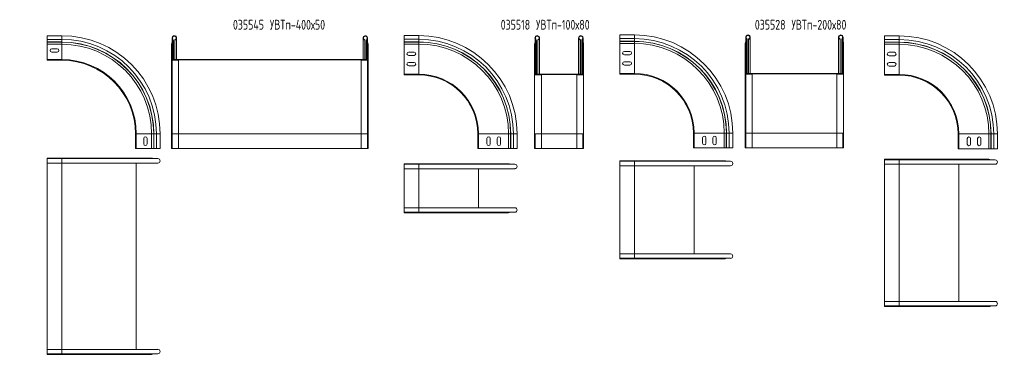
# Model space of a CAD drawing. Header units: millimetres. Extents: x -154 to 7742, y -776 to 345.
# Tile 5 of 6: x 1870 to 3873, y -767 to -84. Entities that reach past the tile are written whole.
import ezdxf

# ---------------------------------------------------------------- set-up
doc = ezdxf.new("R2010")
doc.units = ezdxf.units.MM
doc.styles.add('SLDTEXTSTYLE4', font='TXT', dxfattribs={"width": 0.7, "bigfont": 'bigfont'})

msp = doc.modelspace()

# ---------------------------------------------------------------- linework, layer by layer
at = {"color": 7, "linetype": 'Continuous', "lineweight": 15}
for p, q in [((1956.2, -117.1), (1926.2, -117.1)), ((1926.2, -124.5), (1926.2, -117.1)), ((2682.3, -116.9), (2652.3, -116.9)), ((2652.3, -124.4), (2652.3, -116.9)), ((3121.1, -115.5), (3091.1, -115.5)), ((3091.1, -123), (3091.1, -115.5)), ((3347.6, -120), (3347.6, -129.3)), ((3356.7, -194.1), (3356.7, -120)), ((3536.3, -120), (3536.3, -194.1)), ((3545.4, -129.3), (3545.4, -120)), ((3659.5, -117.4), (3629.5, -117.4)), ((3629.5, -124.8), (3629.5, -117.4)), ((1956.2, -124.5), (1926.2, -124.5)), ((1926.2, -129.8), (1926.2, -124.5)), ((1956.2, -129.8), (1926.2, -129.8)), ((1926.2, -130.2), (1926.2, -129.8)), ((1956.2, -130.2), (1926.2, -130.2)), ((1926.2, -134.3), (1926.2, -130.2)), ((1956.2, -134.3), (1926.2, -134.3)), ((1926.2, -165.6), (1926.2, -134.3)), ((1956.2, -129.8), (1956.2, -124.5)), ((1956.2, -130.2), (1956.2, -129.8)), ((1956.2, -134.3), (1956.2, -130.2)), ((1956.2, -165.6), (1956.2, -134.3)), ((2179.4, -134.3), (2180.1, -134.3)), ((2179.4, -165.6), (2179.4, -134.3)), ((2180.1, -165.6), (2180.1, -134.3)), ((2180.5, -121.6), (2180.5, -130.8)), ((2181, -130.2), (2181.4, -129.8)), ((2181, -130.2), (2181.5, -130.7)), ((2181.4, -129.8), (2181.9, -130.3)), ((2181.5, -124.5), (2182.1, -124.1)), ((2181.5, -130.7), (2181.9, -130.3)), ((2183.2, -165.7), (2183.2, -127.1)), ((2186.2, -126), (2186, -125.4)), ((2186, -125.4), (2186, -165.7)), ((2186.2, -126), (2186.2, -165.7)), ((2189.6, -165.7), (2189.6, -121.6)), ((2569.2, -121.6), (2569.2, -165.7)), ((2572.5, -126), (2572.7, -125.4)), ((2572.5, -165.7), (2572.5, -126)), ((2572.7, -165.7), (2572.7, -125.4)), ((2575.6, -127.1), (2575.6, -165.7)), ((2577.2, -124.5), (2576.7, -124.1)), ((2577.4, -129.8), (2576.9, -130.3)), ((2577.2, -130.7), (2576.9, -130.3)), ((2577.7, -130.2), (2577.2, -130.7)), ((2577.7, -130.2), (2577.4, -129.8)), ((2578.3, -130.8), (2578.3, -121.6)), ((2578.7, -165.6), (2578.7, -134.3)), ((2579.4, -134.3), (2578.7, -134.3)), ((2579.4, -165.6), (2579.4, -134.3)), ((2682.3, -124.4), (2652.3, -124.4)), ((2652.3, -129.7), (2652.3, -124.4)), ((2682.3, -129.7), (2652.3, -129.7)), ((2652.3, -130.1), (2652.3, -129.7)), ((2652.3, -134.2), (2652.3, -130.1)), ((2682.3, -130.1), (2652.3, -130.1)), ((2682.3, -134.2), (2652.3, -134.2)), ((2652.3, -195.4), (2652.3, -134.2)), ((2682.3, -129.7), (2682.3, -124.4)), ((2682.3, -130.1), (2682.3, -129.7)), ((2682.3, -134.2), (2682.3, -130.1)), ((2682.3, -195.4), (2682.3, -134.2)), ((2917.7, -195.4), (2917.7, -134.2)), ((2917.7, -134.2), (2918.4, -134.2)), ((2918.4, -195.4), (2918.4, -134.2)), ((2918.8, -121.5), (2918.8, -130.7)), ((2919.3, -130.1), (2919.7, -129.7)), ((2919.3, -130.1), (2919.8, -130.6)), ((2919.7, -129.7), (2920.2, -130.2)), ((2919.8, -124.4), (2920.4, -124)), ((2919.8, -130.6), (2920.2, -130.2)), ((2921.5, -195.5), (2921.5, -127)), ((2924.5, -125.9), (2924.3, -125.2)), ((2924.3, -125.2), (2924.3, -195.5)), ((2924.5, -125.9), (2924.5, -195.5)), ((2927.9, -195.5), (2927.9, -121.5)), ((3007.4, -121.5), (3007.4, -195.5)), ((3010.8, -125.9), (3011, -125.2)), ((3010.8, -195.5), (3010.8, -125.9)), ((3011, -195.5), (3011, -125.2)), ((3013.9, -127), (3013.9, -195.5)), ((3015.5, -124.4), (3014.9, -124)), ((3015.7, -129.7), (3015.2, -130.2)), ((3015.5, -130.6), (3015.2, -130.2)), ((3016, -130.1), (3015.5, -130.6)), ((3016, -130.1), (3015.7, -129.7)), ((3016.5, -130.7), (3016.5, -121.5)), ((3017, -195.4), (3017, -134.2)), ((3017.7, -134.2), (3017, -134.2)), ((3017.7, -195.4), (3017.7, -134.2)), ((3121.1, -123), (3091.1, -123)), ((3091.1, -128.3), (3091.1, -123)), ((3121.1, -128.3), (3091.1, -128.3)), ((3091.1, -128.6), (3091.1, -128.3)), ((3091.1, -132.8), (3091.1, -128.6)), ((3121.1, -128.6), (3091.1, -128.6)), ((3121.1, -132.8), (3091.1, -132.8)), ((3091.1, -194), (3091.1, -132.8)), ((3121.1, -128.3), (3121.1, -123)), ((3121.1, -128.6), (3121.1, -128.3)), ((3121.1, -132.8), (3121.1, -128.6)), ((3121.1, -194), (3121.1, -132.8)), ((3346.5, -194), (3346.5, -132.8)), ((3346.5, -132.8), (3347.2, -132.8)), ((3347.2, -194), (3347.2, -132.8)), ((3348.1, -128.6), (3348.5, -128.3)), ((3348.1, -128.6), (3348.6, -129.1)), ((3348.5, -128.3), (3349, -128.7)), ((3348.6, -129.1), (3349, -128.7)), ((3348.7, -123), (3349.2, -122.5)), ((3350.3, -194.1), (3350.3, -125.5)), ((3353.3, -124.4), (3353.2, -123.8)), ((3353.2, -123.8), (3353.2, -194.1)), ((3353.3, -124.4), (3353.3, -194.1)), ((3539.6, -124.4), (3539.8, -123.8)), ((3539.6, -194.1), (3539.6, -124.4)), ((3539.8, -194.1), (3539.8, -123.8)), ((3542.7, -125.5), (3542.7, -194.1)), ((3544.3, -123), (3543.8, -122.5)), ((3544.5, -128.3), (3544, -128.7)), ((3544.3, -129.1), (3544, -128.7)), ((3544.8, -128.6), (3544.3, -129.1)), ((3544.8, -128.6), (3544.5, -128.3)), ((3546.5, -132.8), (3545.8, -132.8)), ((3545.8, -194), (3545.8, -132.8)), ((3546.5, -194), (3546.5, -132.8)), ((3659.5, -124.8), (3629.5, -124.8)), ((3629.5, -130.1), (3629.5, -124.8)), ((3659.5, -130.1), (3629.5, -130.1)), ((3629.5, -130.5), (3629.5, -130.1)), ((3629.5, -134.6), (3629.5, -130.5)), ((3659.5, -130.5), (3629.5, -130.5)), ((3659.5, -134.6), (3629.5, -134.6)), ((3629.5, -195.9), (3629.5, -134.6)), ((3659.5, -130.1), (3659.5, -124.8)), ((3659.5, -130.5), (3659.5, -130.1)), ((3659.5, -134.6), (3659.5, -130.5)), ((3659.5, -195.9), (3659.5, -134.6)), ((1946.7, -143.6), (1935.7, -143.6)), ((1935.7, -150.6), (1946.7, -150.6)), ((2672.8, -150.4), (2661.8, -150.4)), ((2661.8, -157.4), (2672.8, -157.4)), ((3111.6, -149), (3100.6, -149)), ((3100.6, -156), (3111.6, -156)), ((3650, -150.9), (3639, -150.9)), ((3639, -157.9), (3650, -157.9)), ((1926.2, -167.1), (1926.2, -165.6)), ((1956.2, -165.6), (1926.2, -165.6)), ((1956.2, -167.1), (1926.2, -167.1)), ((1956.2, -167.1), (1956.2, -165.6)), ((2179.4, -165.6), (2180.1, -165.6)), ((2179.4, -165.6), (2179.4, -317.1)), ((2180.9, -165.7), (2180.9, -166.4)), ((2180.9, -165.7), (2577.9, -165.7)), ((2180.9, -166.4), (2577.9, -166.4)), ((2180.9, -167.1), (2180.9, -166.4)), ((2193.4, -166.4), (2180.9, -166.4)), ((2193.4, -167.1), (2180.9, -167.1)), ((2180.9, -167.1), (2180.9, -317.1)), ((2193.4, -167.1), (2193.4, -166.4)), ((2193.4, -167.1), (2193.4, -317.1)), ((2565.4, -166.4), (2577.9, -166.4)), ((2565.4, -167.1), (2565.4, -166.4)), ((2565.4, -167.1), (2577.9, -167.1)), ((2565.4, -317.1), (2565.4, -167.1)), ((2577.9, -165.7), (2577.9, -166.4)), ((2577.9, -167.1), (2577.9, -166.4)), ((2577.9, -317.1), (2577.9, -167.1)), ((2579.4, -165.6), (2578.7, -165.6)), ((2579.4, -317.1), (2579.4, -165.6)), ((2672.8, -171.4), (2661.8, -171.4)), ((2661.8, -178.4), (2672.8, -178.4)), ((3111.6, -170), (3100.6, -170)), ((3100.6, -177), (3111.6, -177)), ((3650, -171.9), (3639, -171.9)), ((3639, -178.9), (3650, -178.9)), ((2652.3, -196.9), (2652.3, -195.4)), ((2682.3, -195.4), (2652.3, -195.4)), ((2682.3, -196.9), (2652.3, -196.9)), ((2682.3, -196.9), (2682.3, -195.4)), ((2917.7, -195.4), (2918.4, -195.4)), ((2917.7, -195.4), (2917.7, -316.9)), ((2919.2, -195.5), (2919.2, -196.2)), ((2919.2, -195.5), (3016.2, -195.5)), ((2919.2, -196.9), (2919.2, -196.2)), ((2931.7, -196.2), (2919.2, -196.2)), ((2919.2, -196.2), (3016.2, -196.2)), ((2931.7, -196.9), (2919.2, -196.9)), ((2931.7, -196.9), (2931.7, -196.2)), ((2931.7, -196.9), (2931.7, -316.9)), ((3003.7, -196.9), (3003.7, -196.2)), ((3003.7, -196.2), (3016.2, -196.2)), ((3003.7, -196.9), (3016.2, -196.9)), ((3003.7, -316.9), (3003.7, -196.9)), ((3016.2, -195.5), (3016.2, -196.2)), ((3016.2, -196.9), (3016.2, -196.2)), ((3017.7, -195.4), (3017, -195.4)), ((3017.7, -316.9), (3017.7, -195.4)), ((3121.1, -194), (3091.1, -194)), ((3091.1, -195.5), (3091.1, -194)), ((3121.1, -195.5), (3091.1, -195.5)), ((3121.1, -195.5), (3121.1, -194)), ((3346.5, -194), (3347.2, -194)), ((3346.5, -194), (3346.5, -315.5)), ((3348, -194.1), (3348, -194.8)), ((3348, -194.1), (3545, -194.1)), ((3348, -194.8), (3545, -194.8)), ((3348, -195.5), (3348, -194.8)), ((3360.5, -194.8), (3348, -194.8)), ((3360.5, -195.5), (3348, -195.5)), ((3348, -195.5), (3348, -315.5)), ((3360.5, -195.5), (3360.5, -194.8)), ((3360.5, -195.5), (3360.5, -315.5)), ((3532.5, -195.5), (3532.5, -194.8)), ((3532.5, -194.8), (3545, -194.8)), ((3532.5, -195.5), (3545, -195.5)), ((3532.5, -315.5), (3532.5, -195.5)), ((3545, -194.1), (3545, -194.8)), ((3545, -195.5), (3545, -194.8)), ((3546.5, -194), (3545.8, -194)), ((3546.5, -315.5), (3546.5, -194)), ((3659.5, -195.9), (3629.5, -195.9)), ((3629.5, -197.4), (3629.5, -195.9)), ((3659.5, -197.4), (3629.5, -197.4)), ((3659.5, -197.4), (3659.5, -195.9)), ((2106.2, -347.1), (2106.2, -317.1)), ((2106.2, -317.1), (2107.7, -317.1)), ((2107.7, -347.1), (2107.7, -317.1)), ((2107.7, -317.1), (2138.9, -317.1)), ((2138.9, -347.1), (2138.9, -317.1)), ((2138.9, -317.1), (2143.1, -317.1)), ((2143.1, -347.1), (2143.1, -317.1)), ((2143.1, -317.1), (2143.4, -317.1)), ((2143.4, -347.1), (2143.4, -317.1)), ((2143.4, -317.1), (2148.7, -317.1)), ((2148.7, -347.1), (2148.7, -317.1)), ((2156.2, -347.1), (2156.2, -317.1)), ((2180.9, -317.1), (2179.4, -317.1)), ((2179.4, -317.1), (2179.4, -347.1)), ((2193.4, -317.1), (2180.9, -317.1)), ((2180.9, -317.1), (2180.9, -347.1)), ((2193.4, -317.1), (2193.4, -347.1)), ((2565.4, -317.1), (2577.9, -317.1)), ((2565.4, -347.1), (2565.4, -317.1)), ((2577.9, -317.1), (2579.4, -317.1)), ((2577.9, -347.1), (2577.9, -317.1)), ((2579.4, -347.1), (2579.4, -317.1)), ((2802.3, -346.9), (2802.3, -316.9)), ((2802.3, -316.9), (2803.8, -316.9)), ((2803.8, -346.9), (2803.8, -316.9)), ((2803.8, -316.9), (2865, -316.9)), ((2865, -346.9), (2865, -316.9)), ((2865, -316.9), (2869.2, -316.9)), ((2869.2, -346.9), (2869.2, -316.9)), ((2869.2, -316.9), (2869.5, -316.9)), ((2869.5, -346.9), (2869.5, -316.9)), ((2869.5, -316.9), (2874.9, -316.9)), ((2874.9, -346.9), (2874.9, -316.9)), ((2882.3, -346.9), (2882.3, -316.9)), ((2919.2, -316.9), (2917.7, -316.9)), ((2917.7, -316.9), (2917.7, -346.9)), ((2931.7, -316.9), (2919.2, -316.9)), ((2919.2, -316.9), (2919.2, -346.9)), ((2931.7, -316.9), (2931.7, -346.9)), ((3003.7, -316.9), (3016.2, -316.9)), ((3003.7, -346.9), (3003.7, -316.9)), ((3016.2, -316.9), (3017.7, -316.9)), ((3016.2, -346.9), (3016.2, -316.9)), ((3017.7, -346.9), (3017.7, -316.9)), ((3241.1, -345.5), (3241.1, -315.5)), ((3241.1, -315.5), (3242.6, -315.5)), ((3242.6, -345.5), (3242.6, -315.5)), ((3242.6, -315.5), (3303.8, -315.5)), ((3303.8, -345.5), (3303.8, -315.5)), ((3303.8, -315.5), (3307.9, -315.5)), ((3307.9, -345.5), (3307.9, -315.5)), ((3307.9, -315.5), (3308.3, -315.5)), ((3308.3, -345.5), (3308.3, -315.5)), ((3308.3, -315.5), (3313.6, -315.5)), ((3313.6, -345.5), (3313.6, -315.5)), ((3321.1, -345.5), (3321.1, -315.5)), ((3348, -315.5), (3346.5, -315.5)), ((3346.5, -315.5), (3346.5, -345.5)), ((3360.5, -315.5), (3348, -315.5)), ((3348, -315.5), (3348, -345.5)), ((3360.5, -315.5), (3360.5, -345.5)), ((3532.5, -315.5), (3545, -315.5)), ((3532.5, -345.5), (3532.5, -315.5)), ((3545, -315.5), (3546.5, -315.5)), ((3545, -345.5), (3545, -315.5)), ((3546.5, -345.5), (3546.5, -315.5)), ((3779.5, -347.4), (3779.5, -317.4)), ((3779.5, -317.4), (3781, -317.4)), ((3781, -347.4), (3781, -317.4)), ((3781, -317.4), (3842.2, -317.4)), ((3842.2, -347.4), (3842.2, -317.4)), ((3842.2, -317.4), (3846.3, -317.4)), ((3846.3, -347.4), (3846.3, -317.4)), ((3846.3, -317.4), (3846.7, -317.4)), ((3846.7, -347.4), (3846.7, -317.4)), ((3846.7, -317.4), (3852, -317.4)), ((3852, -347.4), (3852, -317.4)), ((3859.5, -347.4), (3859.5, -317.4)), ((2122.7, -326.6), (2122.7, -337.6)), ((2129.7, -337.6), (2129.7, -326.6)), ((2820.8, -326.4), (2820.8, -337.4)), ((2827.8, -337.4), (2827.8, -326.4)), ((2841.8, -326.4), (2841.8, -337.4)), ((2848.8, -337.4), (2848.8, -326.4)), ((3259.6, -325), (3259.6, -336)), ((3266.6, -336), (3266.6, -325)), ((3280.6, -325), (3280.6, -336)), ((3287.6, -336), (3287.6, -325)), ((3798, -326.9), (3798, -337.9)), ((3805, -337.9), (3805, -326.9)), ((3819, -326.9), (3819, -337.9)), ((3826, -337.9), (3826, -326.9)), ((2106.2, -347.1), (2107.7, -347.1)), ((2107.7, -347.1), (2138.9, -347.1)), ((2138.9, -347.1), (2143.1, -347.1)), ((2143.1, -347.1), (2143.4, -347.1)), ((2143.4, -347.1), (2148.7, -347.1)), ((2148.7, -347.1), (2156.2, -347.1)), ((2180.9, -347.1), (2179.4, -347.1)), ((2193.4, -347.1), (2180.9, -347.1)), ((2193.4, -347.1), (2565.4, -347.1)), ((2565.4, -347.1), (2577.9, -347.1)), ((2577.9, -347.1), (2579.4, -347.1)), ((2802.3, -346.9), (2803.8, -346.9)), ((2803.8, -346.9), (2865, -346.9)), ((2865, -346.9), (2869.2, -346.9)), ((2869.2, -346.9), (2869.5, -346.9)), ((2869.5, -346.9), (2874.9, -346.9)), ((2874.9, -346.9), (2882.3, -346.9)), ((2919.2, -346.9), (2917.7, -346.9)), ((2931.7, -346.9), (2919.2, -346.9)), ((2931.7, -346.9), (3003.7, -346.9)), ((3003.7, -346.9), (3016.2, -346.9)), ((3016.2, -346.9), (3017.7, -346.9)), ((3241.1, -345.5), (3242.6, -345.5)), ((3242.6, -345.5), (3303.8, -345.5)), ((3303.8, -345.5), (3307.9, -345.5)), ((3307.9, -345.5), (3308.3, -345.5)), ((3308.3, -345.5), (3313.6, -345.5)), ((3313.6, -345.5), (3321.1, -345.5)), ((3348, -345.5), (3346.5, -345.5)), ((3360.5, -345.5), (3348, -345.5)), ((3360.5, -345.5), (3532.5, -345.5)), ((3532.5, -345.5), (3545, -345.5)), ((3545, -345.5), (3546.5, -345.5)), ((3779.5, -347.4), (3781, -347.4)), ((3781, -347.4), (3842.2, -347.4)), ((3842.2, -347.4), (3846.3, -347.4)), ((3846.3, -347.4), (3846.7, -347.4)), ((3846.7, -347.4), (3852, -347.4)), ((3852, -347.4), (3859.5, -347.4)), ((1926.2, -366.5), (1926.2, -367.6)), ((1926.2, -366.5), (1956.2, -366.5)), ((1956.2, -367.6), (1926.2, -367.6)), ((1926.2, -367.6), (1926.2, -376.7)), ((1926.2, -376.7), (1956.2, -376.7)), ((1926.2, -376.7), (1926.2, -756.3)), ((1956.2, -366.5), (2138.9, -366.5)), ((2151.6, -367.6), (1956.2, -367.6)), ((1956.2, -376.7), (2151.6, -376.7)), ((2107.6, -376.7), (2107.6, -756.3)), ((2652.3, -377.9), (2652.3, -379)), ((2652.3, -377.9), (2682.3, -377.9)), ((2682.3, -379), (2652.3, -379)), ((2652.3, -379), (2652.3, -388.1)), ((2682.3, -377.9), (2865, -377.9)), ((2877.8, -379), (2682.3, -379)), ((3091.1, -372), (3091.1, -373.1)), ((3091.1, -372), (3121.1, -372)), ((3121.1, -373.1), (3091.1, -373.1)), ((3091.1, -373.1), (3091.1, -382.2)), ((3121.1, -372), (3303.8, -372)), ((3316.5, -373.1), (3121.1, -373.1)), ((3629.5, -369), (3629.5, -370.1)), ((3629.5, -369), (3659.5, -369)), ((3659.5, -370.1), (3629.5, -370.1)), ((3629.5, -370.1), (3629.5, -379.2)), ((3629.5, -379.2), (3659.5, -379.2)), ((3629.5, -379.2), (3629.5, -658.7)), ((3659.5, -369), (3842.2, -369)), ((3854.9, -370.1), (3659.5, -370.1)), ((3659.5, -379.2), (3854.9, -379.2)), ((3780.9, -379.2), (3780.9, -658.7)), ((2652.3, -388.1), (2682.3, -388.1)), ((2652.3, -388.1), (2652.3, -467.6)), ((2682.3, -388.1), (2877.8, -388.1)), ((2803.7, -388.1), (2803.7, -467.6)), ((3091.1, -382.2), (3121.1, -382.2)), ((3091.1, -382.2), (3091.1, -561.7)), ((3121.1, -382.2), (3316.5, -382.2)), ((3242.5, -382.2), (3242.5, -561.7)), ((2682.3, -467.6), (2652.3, -467.6)), ((2652.3, -476.7), (2652.3, -467.6)), ((2652.3, -476.7), (2682.3, -476.7)), ((2652.3, -477.9), (2652.3, -476.7)), ((2682.3, -477.9), (2652.3, -477.9)), ((2877.8, -467.6), (2682.3, -467.6)), ((2682.3, -476.7), (2877.8, -476.7)), ((2865, -477.9), (2682.3, -477.9)), ((3121.1, -561.7), (3091.1, -561.7)), ((3091.1, -570.8), (3091.1, -561.7)), ((3091.1, -570.8), (3121.1, -570.8)), ((3091.1, -572), (3091.1, -570.8)), ((3121.1, -572), (3091.1, -572)), ((3316.5, -561.7), (3121.1, -561.7)), ((3121.1, -570.8), (3316.5, -570.8)), ((3303.8, -572), (3121.1, -572)), ((3659.5, -658.7), (3629.5, -658.7)), ((3629.5, -667.8), (3629.5, -658.7)), ((3854.9, -658.7), (3659.5, -658.7)), ((3629.5, -667.8), (3659.5, -667.8)), ((3629.5, -669), (3629.5, -667.8)), ((3659.5, -669), (3629.5, -669)), ((3659.5, -667.8), (3854.9, -667.8)), ((3842.2, -669), (3659.5, -669)), ((1956.2, -756.3), (1926.2, -756.3)), ((1926.2, -765.4), (1926.2, -756.3)), ((2151.6, -756.3), (1956.2, -756.3)), ((1926.2, -765.4), (1956.2, -765.4)), ((1926.2, -766.5), (1926.2, -765.4)), ((1956.2, -766.5), (1926.2, -766.5)), ((1956.2, -765.4), (2151.6, -765.4)), ((2138.9, -766.5), (1956.2, -766.5))]:
    msp.add_line(p, q, dxfattribs=at)
at = {"color": 8, "linetype": 'Continuous', "lineweight": 15}
for p, q in [((1956.2, -124.5), (1956.2, -117.1)), ((2682.3, -124.4), (2682.3, -116.9)), ((3121.1, -123), (3121.1, -115.5)), ((3659.5, -124.8), (3659.5, -117.4)), ((2181.5, -124.5), (2181.5, -129.6)), ((2181.5, -130.7), (2181.5, -165.7)), ((2181.9, -130.3), (2181.9, -165.7)), ((2576.9, -165.7), (2576.9, -130.3)), ((2577.2, -129.6), (2577.2, -124.5)), ((2577.2, -165.7), (2577.2, -130.7)), ((2919.8, -124.4), (2919.8, -129.5)), ((2919.8, -130.6), (2919.8, -195.5)), ((2920.2, -130.2), (2920.2, -195.5)), ((3015.2, -195.5), (3015.2, -130.2)), ((3015.5, -129.5), (3015.5, -124.4)), ((3015.5, -195.5), (3015.5, -130.6)), ((3348.6, -129.1), (3348.6, -194.1)), ((3348.7, -123), (3348.7, -128.1)), ((3349, -128.7), (3349, -194.1)), ((3544, -194.1), (3544, -128.7)), ((3544.3, -128.1), (3544.3, -123)), ((3544.3, -194.1), (3544.3, -129.1)), ((2148.7, -317.1), (2156.2, -317.1)), ((2193.4, -317.1), (2565.4, -317.1)), ((2874.9, -316.9), (2882.3, -316.9)), ((2931.7, -316.9), (3003.7, -316.9)), ((3313.6, -315.5), (3321.1, -315.5)), ((3360.5, -315.5), (3532.5, -315.5)), ((3852, -317.4), (3859.5, -317.4)), ((1956.2, -366.5), (1956.2, -367.6)), ((1956.2, -367.6), (1956.2, -376.7)), ((1956.2, -376.7), (1956.2, -756.3)), ((2682.3, -377.9), (2682.3, -379)), ((2682.3, -379), (2682.3, -388.1)), ((3121.1, -372), (3121.1, -373.1)), ((3121.1, -373.1), (3121.1, -382.2)), ((3659.5, -369), (3659.5, -370.1)), ((3659.5, -370.1), (3659.5, -379.2)), ((3659.5, -379.2), (3659.5, -658.7)), ((2682.3, -388.1), (2682.3, -467.6)), ((3121.1, -382.2), (3121.1, -561.7)), ((2682.3, -476.7), (2682.3, -467.6)), ((2682.3, -477.9), (2682.3, -476.7)), ((3121.1, -570.8), (3121.1, -561.7)), ((3121.1, -572), (3121.1, -570.8)), ((3659.5, -667.8), (3659.5, -658.7)), ((3659.5, -669), (3659.5, -667.8)), ((1956.2, -765.4), (1956.2, -756.3)), ((1956.2, -766.5), (1956.2, -765.4))]:
    msp.add_line(p, q, dxfattribs=at)
at = {"color": 7, "linetype": 'Continuous', "lineweight": 15}
for centre, radius, start, end in [((1956.2, -317.1), 200, 0, 90), ((2185.1, -121.6), 4.55, 285, 219.6825), ((2185.1, -121.6), 3.85, 285, 219.6825), ((2573.7, -121.6), 4.55, 320.3175, 255), ((2573.7, -121.6), 3.85, 320.3175, 255), ((2682.3, -316.9), 200, 0, 90), ((2923.3, -121.5), 4.55, 285, 219.6825), ((2923.3, -121.5), 3.85, 285, 219.6825), ((3012, -121.5), 4.55, 320.3175, 255), ((3012, -121.5), 3.85, 320.3175, 255), ((3121.1, -315.5), 200, 0, 90), ((3352.2, -120), 4.55, 285, 219.6825), ((3352.2, -120), 3.85, 285, 219.6825), ((3540.8, -120), 4.55, 320.3175, 255), ((3540.8, -120), 3.85, 320.3175, 255), ((3659.5, -317.4), 200, 0, 90), ((1956.2, -317.1), 192.5, 0, 90), ((1956.2, -317.1), 187.2, 0, 90), ((1956.2, -317.1), 186.9, 0, 90), ((1956.2, -317.1), 182.7, 0, 90), ((2185.4, -134.3), 6, 136.4642, 180), ((2185.4, -134.3), 5.3, 136.4642, 180), ((2178.5, -127.1), 4, 316.4642, 39.6825), ((2178.5, -127.1), 4.7, 316.4642, 39.6825), ((2580.3, -127.1), 4.7, 140.3175, 223.5358), ((2580.3, -127.1), 4, 140.3175, 223.5358), ((2573.4, -134.3), 5.3, 0, 43.5358), ((2573.4, -134.3), 6, 0, 43.5358), ((2682.3, -316.9), 192.5, 0, 90), ((2682.3, -316.9), 187.2, 0, 90), ((2682.3, -316.9), 186.9, 0, 90), ((2682.3, -316.9), 182.7, 0, 90), ((2923.7, -134.2), 6, 136.4642, 180), ((2923.7, -134.2), 5.3, 136.4642, 180), ((2916.8, -127), 4, 316.4642, 39.6825), ((2916.8, -127), 4.7, 316.4642, 39.6825), ((3018.6, -127), 4.7, 140.3175, 223.5358), ((3018.6, -127), 4, 140.3175, 223.5358), ((3011.7, -134.2), 5.3, 0, 43.5358), ((3011.7, -134.2), 6, 0, 43.5358), ((3121.1, -315.5), 192.5, 0, 90), ((3121.1, -315.5), 187.2, 0, 90), ((3121.1, -315.5), 186.9, 0, 90), ((3121.1, -315.5), 182.7, 0, 90), ((3352.5, -132.8), 6, 136.4642, 180), ((3352.5, -132.8), 5.3, 136.4642, 180), ((3345.6, -125.5), 4, 316.4642, 39.6825), ((3345.6, -125.5), 4.7, 316.4642, 39.6825), ((3547.4, -125.5), 4.7, 140.3175, 223.5358), ((3547.4, -125.5), 4, 140.3175, 223.5358), ((3540.5, -132.8), 5.3, 0, 43.5358), ((3540.5, -132.8), 6, 0, 43.5358), ((3659.5, -317.4), 192.5, 0, 90), ((3659.5, -317.4), 187.2, 0, 90), ((3659.5, -317.4), 186.9, 0, 90), ((3659.5, -317.4), 182.7, 0, 90), ((1935.7, -147.1), 3.5, 90, 270), ((1946.7, -147.1), 3.5, 270, 90), ((2661.8, -153.9), 3.5, 90, 270), ((2672.8, -153.9), 3.5, 270, 90), ((3100.6, -152.5), 3.5, 90, 270), ((3111.6, -152.5), 3.5, 270, 90), ((3639, -154.4), 3.5, 90, 270), ((3650, -154.4), 3.5, 270, 90), ((1956.2, -317.1), 151.5, 0, 90), ((1956.2, -317.1), 150, 0, 90), ((2180.9, -165.6), 1.5, 180, 270), ((2180.9, -165.6), 0.8, 180, 270), ((2577.9, -165.6), 1.5, 270, 0), ((2577.9, -165.6), 0.8, 270, 0), ((2661.8, -174.9), 3.5, 90, 270), ((2672.8, -174.9), 3.5, 270, 90), ((3100.6, -173.5), 3.5, 90, 270), ((3111.6, -173.5), 3.5, 270, 90), ((3639, -175.4), 3.5, 90, 270), ((3650, -175.4), 3.5, 270, 90), ((2682.3, -316.9), 121.5, 0, 90), ((2682.3, -316.9), 120, 0, 90), ((2919.2, -195.4), 1.5, 180, 270), ((2919.2, -195.4), 0.8, 180, 270), ((3016.2, -195.4), 0.8, 270, 0), ((3016.2, -195.4), 1.5, 270, 0), ((3121.1, -315.5), 121.5, 0, 90), ((3121.1, -315.5), 120, 0, 90), ((3348, -194), 1.5, 180, 270), ((3348, -194), 0.8, 180, 270), ((3545, -194), 0.8, 270, 0), ((3545, -194), 1.5, 270, 0), ((3659.5, -317.4), 121.5, 0, 90), ((3659.5, -317.4), 120, 0, 90), ((2126.2, -326.6), 3.5, 0, 180), ((2126.2, -337.6), 3.5, 180, 0), ((2824.3, -326.4), 3.5, 0, 180), ((2824.3, -337.4), 3.5, 180, 0), ((2845.3, -326.4), 3.5, 0, 180), ((2845.3, -337.4), 3.5, 180, 0), ((3263.1, -325), 3.5, 0, 180), ((3263.1, -336), 3.5, 180, 0), ((3284.1, -325), 3.5, 0, 180), ((3284.1, -336), 3.5, 180, 0), ((3801.5, -326.9), 3.5, 0, 180), ((3801.5, -337.9), 3.5, 180, 0), ((3822.5, -326.9), 3.5, 0, 180), ((3822.5, -337.9), 3.5, 180, 0), ((2138.9, -372.5), 6, 54.3409, 90), ((2151.6, -372.2), 4.55, 270, 90), ((2865, -383.9), 6, 54.3409, 90), ((2877.8, -383.5), 4.55, 270, 90), ((3303.8, -378), 6, 54.3409, 90), ((3316.5, -377.6), 4.55, 270, 90), ((3842.2, -375), 6, 54.3409, 90), ((3854.9, -374.6), 4.55, 270, 90), ((2865, -471.9), 6, 270, 305.6591), ((2877.8, -472.2), 4.55, 270, 90), ((3303.8, -566), 6, 270, 305.6591), ((3316.5, -566.3), 4.55, 270, 90), ((3854.9, -663.3), 4.55, 270, 90), ((3842.2, -663), 6, 270, 305.6591), ((2151.6, -760.8), 4.55, 270, 90), ((2138.9, -760.5), 6, 270, 305.6591)]:
    msp.add_arc(centre, radius, start, end, dxfattribs=at)

# ---------------------------------------------------------------- texts
at = {"color": 7, "linetype": 'Continuous', "lineweight": 0, "char_height": 20, "attachment_point": 1, "style": 'SLDTEXTSTYLE4'}
for s, insert in [('035535 \\M+18454\\M+18442\\M+18453\\M+18481-300\\M+1848750', (1601.4, -84.7)), ('035545 \\M+18454\\M+18442\\M+18453\\M+18481-400\\M+1848750', (2304.3, -84.7)), ('035518 \\M+18454\\M+18442\\M+18453\\M+18481-100\\M+1848780', (2849, -84.7)), ('035528 \\M+18454\\M+18442\\M+18453\\M+18481-200\\M+1848780', (3366, -84.7))]:
    msp.add_mtext(s, dxfattribs=dict(at, insert=insert))

doc.saveas('drawing.dxf')
